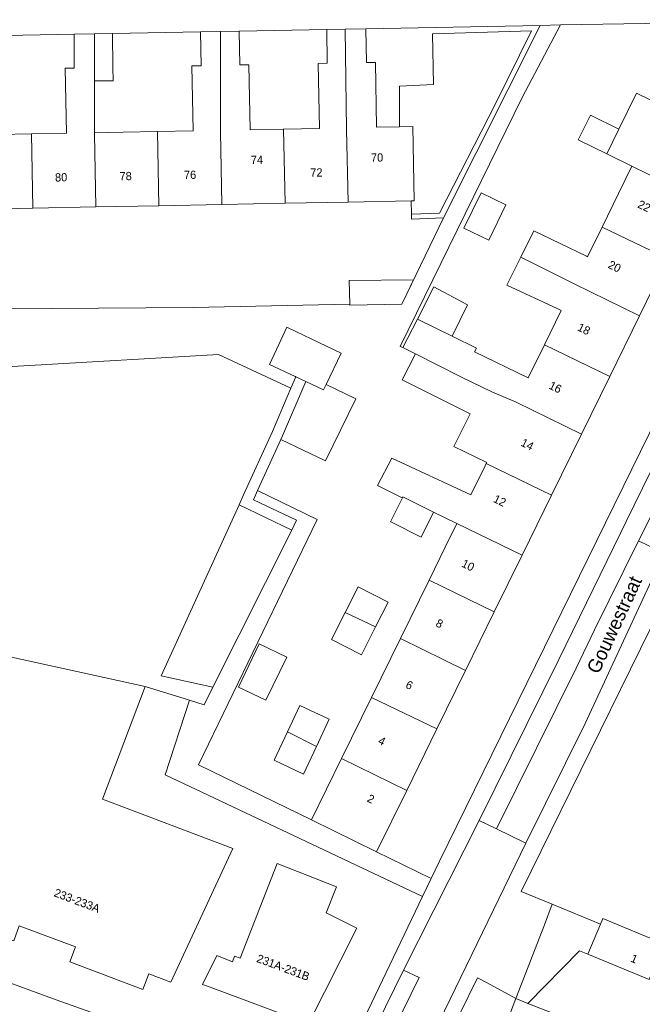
# Model space of a CAD drawing. Header units: metres. Extents: x 151448 to 154749, y 463108 to 465296.
# Tile 178 of 256: x 153074 to 153131, y 463669 to 463758. Entities that reach past the tile are written whole.
import ezdxf
from ezdxf.enums import TextEntityAlignment as Align

# ---------------------------------------------------------------- set-up
doc = ezdxf.new("R2010")
doc.units = ezdxf.units.M
for name, color, linetype, lineweight in [('B-PV-GR-BEPLANTING_CULTUUR_BOSPLANTSOEN-GV', 253, 'Continuous', 9), ('B-PV-IE-TERREINAFSCHEIDING_KUNSTMATIG_HEKWERK-G', 253, 'Continuous', 9), ('B-PV-OG-BEBOUWING-GV', 1, 'Continuous', 9), ('B-PV-OG-BEBOUWING-T18', 2, 'Continuous', 9), ('B-PV-OG-TERREIN_ERF-GV', 253, 'Continuous', 9), ('B-PV-OG-TOPOGRAFIE-T18', 2, 'Continuous', 9), ('B-PV-VH-OPENVERHARDING_BETONSTRAATSTEEN-GV', 253, 'Continuous', 9), ('B-PV-VH-OPENVERHARDING_STRAATBAKSTEEN-GV', 253, 'Continuous', 9), ('B-PV-VH-OPENVERHARDING_TEGEL-GV', 253, 'Continuous', 9)]:
    doc.layers.add(name, color=color, linetype=linetype, lineweight=lineweight)
doc.styles.add('Drong', font='txt', dxfattribs={"height": 1.8})

msp = doc.modelspace()

# ---------------------------------------------------------------- linework, layer by layer
at = {"layer": 'B-PV-GR-BEPLANTING_CULTUUR_BOSPLANTSOEN-GV', "flags": 128}
msp.add_lwpolyline([(153099.116, 463711.731), (153094.321, 463714.015), (153087.25, 463698.48), (153091.951, 463697.456)], close=True, dxfattribs=at)
at = {"layer": 'B-PV-IE-TERREINAFSCHEIDING_KUNSTMATIG_HEKWERK-G', "flags": 128}
msp.add_lwpolyline([(153099.04, 463724.622), (153092.47, 463727.683), (153062.774, 463725.962)], dxfattribs=at)
at = {"layer": 'B-PV-OG-BEBOUWING-GV', "flags": 128}
for points in [[(153075.587, 463740.999), (153075.456, 463747.749), (153072.42, 463747.691), (153072.253, 463753.78), (153071.577, 463753.753), (153071.551, 463756.664), (153071.551, 463756.699), (153069.618, 463756.642), (153069.683, 463752.382), (153069.751, 463747.915), (153069.858, 463740.889)], [(153079.325, 463756.802), (153079.339, 463753.725), (153078.519, 463753.709), (153078.631, 463747.81), (153075.456, 463747.749), (153075.587, 463740.999), (153081.316, 463741.109), (153081.188, 463747.713), (153081.188, 463747.859), (153081.192, 463752.568), (153081.196, 463756.842)], [(153082.831, 463756.877), (153081.196, 463756.842), (153081.192, 463752.568), (153082.883, 463752.566), (153082.868, 463753.793)], [(153090.816, 463757.026), (153090.867, 463753.946), (153090.047, 463753.93), (153090.159, 463748.031), (153086.914, 463747.969), (153087.045, 463741.218), (153092.774, 463741.328), (153092.646, 463747.935), (153092.634, 463757.055)], [(153092.774, 463741.328), (153098.503, 463741.438), (153098.372, 463748.188), (153098.34, 463748.188), (153095.328, 463748.13), (153095.216, 463754.029), (153094.396, 463754.013), (153094.349, 463757.083), (153092.634, 463757.055), (153092.646, 463747.935)], [(153098.372, 463748.188), (153098.503, 463741.438), (153104.232, 463741.548), (153104.104, 463748.157), (153103.983, 463757.271), (153102.293, 463757.238), (153102.345, 463754.166), (153101.525, 463754.15), (153101.637, 463748.251)], [(153104.232, 463741.548), (153109.963, 463741.658), (153110.247, 463741.663), (153110.119, 463748.413), (153108.918, 463748.39), (153106.826, 463748.35), (153106.714, 463754.249), (153105.894, 463754.234), (153105.838, 463757.307), (153103.983, 463757.271), (153104.104, 463748.157)], [(153128.848, 463748.177), (153127.746, 463745.929), (153130.036, 463744.807), (153135.955, 463741.905), (153138.667, 463747.437), (153132.747, 463750.338), (153130.457, 463751.46)], [(153127.746, 463745.929), (153128.848, 463748.177), (153126.258, 463749.446), (153125.157, 463747.198)], [(153081.316, 463741.109), (153087.045, 463741.218), (153086.914, 463747.969), (153083.8, 463747.909), (153081.188, 463747.859), (153081.188, 463747.713)], [(153127.324, 463739.273), (153133.269, 463736.425), (153135.955, 463741.905), (153130.036, 463744.807), (153128.824, 463742.334)], [(153118.576, 463741.303), (153116.336, 463742.376), (153114.767, 463739.18), (153117.024, 463738.09)], [(153119.927, 463736.534), (153124.795, 463734.112), (153130.718, 463731.22), (153133.269, 463736.425), (153127.324, 463739.273), (153126.005, 463736.582), (153125.903, 463736.632), (153121.119, 463738.93)], [(153122.085, 463728.583), (153128.011, 463725.698), (153130.718, 463731.22), (153124.795, 463734.112), (153119.927, 463736.534), (153118.659, 463733.985), (153123.226, 463731.876), (153123.607, 463731.689)], [(153109.58, 463733.219), (153110.183, 463734.486), (153104.332, 463734.406), (153104.396, 463732.274), (153104.399, 463732.163), (153109.121, 463732.27), (153109.129, 463732.27)], [(153113.695, 463729.351), (153115.1, 463732.22), (153112.039, 463733.833), (153110.547, 463730.91)], [(153128.011, 463725.698), (153122.085, 463728.583), (153120.603, 463725.559), (153115.736, 463727.936), (153115.898, 463728.26), (153113.695, 463729.351), (153110.547, 463730.91), (153109.223, 463728.316), (153110.349, 463727.75), (153114.493, 463725.665), (153117.305, 463724.293), (153119.522, 463723.354), (153125.445, 463720.463)], [(153097.941, 463728.595), (153097.101, 463726.786), (153099.432, 463725.69), (153099.459, 463725.678), (153099.486, 463725.665), (153100.392, 463725.24), (153101.992, 463724.488), (153102.231, 463724.978), (153103.615, 463727.812), (153100.946, 463729.081), (153098.669, 463730.164)], [(153122.716, 463714.896), (153125.445, 463720.463), (153119.522, 463723.354), (153117.305, 463724.293), (153114.493, 463725.665), (153110.349, 463727.75), (153109.161, 463725.389), (153115.326, 463722.288), (153113.844, 463719.341), (153116.843, 463717.888), (153116.785, 463717.77)], [(153120.043, 463709.443), (153122.716, 463714.896), (153116.785, 463717.77), (153116.694, 463717.585), (153115.394, 463714.934), (153108.211, 463718.274), (153106.893, 463715.779), (153109.083, 463714.707), (153109.166, 463714.668), (153109.203, 463714.743), (153112.003, 463713.371), (153114.12, 463712.333)], [(153109.166, 463714.668), (153108.093, 463712.479), (153108.179, 463712.436), (153110.882, 463711.084), (153112.003, 463713.371), (153109.203, 463714.743)], [(153117.517, 463704.289), (153120.043, 463709.443), (153114.12, 463712.333), (153113.067, 463710.185), (153111.594, 463707.18)], [(153106.738, 463702.929), (153107.888, 463705.177), (153105.162, 463706.572), (153103.975, 463704.251)], [(153111.594, 463707.18), (153108.988, 463701.861), (153114.905, 463698.961), (153117.517, 463704.289)], [(153106.738, 463702.929), (153103.975, 463704.251), (153102.719, 463701.797), (153105.445, 463700.402)], [(153096.773, 463696.26), (153098.654, 463700.193), (153096.153, 463701.39), (153094.272, 463697.457)], [(153106.372, 463696.524), (153112.302, 463693.651), (153114.905, 463698.961), (153108.988, 463701.861)], [(153070.42, 463682.707), (153069.576, 463678.134), (153068.873, 463676.271), (153073.841, 463674.397), (153074.352, 463675.753), (153079.451, 463673.83), (153078.939, 463672.473), (153085.582, 463669.968), (153086.114, 463671.38), (153088.116, 463670.625), (153093.763, 463682.787), (153081.909, 463687.259), (153085.78, 463697.512), (153070.863, 463700.78), (153069.721, 463695.486), (153072.662, 463694.852), (153072.038, 463691.472)], [(153112.302, 463693.651), (153106.372, 463696.524), (153103.643, 463690.956), (153109.564, 463688.064)], [(153101.374, 463692.064), (153102.529, 463694.537), (153099.839, 463695.793), (153098.723, 463693.404)], [(153101.374, 463692.064), (153098.723, 463693.404), (153097.518, 463690.824), (153100.196, 463689.544)], [(153109.564, 463688.064), (153103.643, 463690.956), (153100.915, 463685.389), (153106.827, 463682.481)], [(153105.037, 463675.532), (153102.255, 463676.94), (153103.185, 463679.314), (153097.793, 463681.424), (153094.42, 463672.802), (153093.921, 463672.998), (153093.725, 463672.496), (153092.307, 463673.05), (153091.012, 463670.425), (153091.462, 463670.258), (153100.641, 463666.845)], [(153127.171, 463675.918), (153126.033, 463673.182), (153131.586, 463670.877), (153132.926, 463674.106), (153127.377, 463676.411)], [(153120.092, 463653.786), (153120.209, 463653.741), (153123.421, 463661.489), (153123.817, 463662.501), (153123.747, 463662.528), (153125.335, 463666.83), (153120.586, 463668.702), (153119.491, 463669.133), (153117.259, 463663.333), (153116.709, 463663.545), (153114.062, 463656.699), (153114.622, 463656.484), (153114.428, 463655.978), (153114.939, 463655.78), (153114.771, 463655.346), (153114.718, 463655.21), (153117.901, 463653.985), (153118.119, 463654.55)]]:
    msp.add_lwpolyline(points, close=True, dxfattribs=at)
at = {"layer": 'B-PV-OG-TERREIN_ERF-GV', "flags": 128}
for points in [[(153062.774, 463725.962), (153092.47, 463727.683), (153099.04, 463724.622), (153099.486, 463725.665), (153099.459, 463725.678), (153099.432, 463725.69), (153097.101, 463726.786), (153097.941, 463728.595), (153098.669, 463730.164), (153100.946, 463729.081), (153103.615, 463727.812), (153102.231, 463724.978), (153104.932, 463723.658), (153102.184, 463718.023), (153098.125, 463719.957), (153096.012, 463715.315), (153101.43, 463712.694), (153090.642, 463690.389), (153100.915, 463685.389), (153103.643, 463690.956), (153106.372, 463696.524), (153108.988, 463701.861), (153111.594, 463707.18), (153113.067, 463710.185), (153114.12, 463712.333), (153112.003, 463713.371), (153110.882, 463711.084), (153108.179, 463712.436), (153108.093, 463712.479), (153109.166, 463714.668), (153109.083, 463714.707), (153106.893, 463715.779), (153108.211, 463718.274), (153115.394, 463714.934), (153116.694, 463717.585), (153116.785, 463717.77), (153116.843, 463717.888), (153113.844, 463719.341), (153115.326, 463722.288), (153109.161, 463725.389), (153110.349, 463727.75), (153109.223, 463728.316), (153108.977, 463728.414), (153120.042, 463751.061), (153123.548, 463757.653), (153121.683, 463757.616), (153112.912, 463740.104), (153109.58, 463733.219), (153109.129, 463732.27), (153109.121, 463732.27), (153104.399, 463732.163), (153104.396, 463732.274), (153090.156, 463731.979), (153064.305, 463731.795)], [(153146.588, 463758.035), (153123.548, 463757.653), (153120.042, 463751.061), (153108.977, 463728.414), (153109.223, 463728.316), (153110.547, 463730.91), (153112.039, 463733.833), (153115.1, 463732.22), (153113.695, 463729.351), (153115.898, 463728.26), (153115.736, 463727.936), (153120.603, 463725.559), (153122.085, 463728.583), (153123.607, 463731.689), (153123.226, 463731.876), (153118.659, 463733.985), (153119.927, 463736.534), (153121.119, 463738.93), (153125.903, 463736.632), (153126.005, 463736.582), (153127.324, 463739.273), (153128.824, 463742.334), (153130.036, 463744.807), (153127.746, 463745.929), (153125.157, 463747.198), (153126.258, 463749.446), (153128.848, 463748.177), (153130.457, 463751.46), (153132.747, 463750.338)], [(153133.269, 463736.425), (153130.718, 463731.22), (153128.011, 463725.698), (153125.445, 463720.463), (153122.716, 463714.896), (153120.043, 463709.443), (153117.517, 463704.289), (153114.905, 463698.961), (153112.302, 463693.651), (153109.564, 463688.064), (153106.827, 463682.481), (153111.781, 463680.071), (153112.548, 463681.635), (153148.291, 463754.511)], [(153070.863, 463700.78), (153085.78, 463697.512), (153089.814, 463696.259), (153091.143, 463695.846), (153091.951, 463697.456), (153087.25, 463698.48), (153094.321, 463714.015), (153094.736, 463714.926), (153097.364, 463720.7), (153099.04, 463724.622), (153092.47, 463727.683), (153062.774, 463725.962)], [(153133.508, 463706.435), (153119.979, 463678.862), (153122.796, 463677.709), (153127.171, 463675.918), (153127.377, 463676.411), (153132.926, 463674.106)], [(153103.046, 463661.826), (153111.009, 463678.426), (153087.6, 463689.483), (153089.814, 463696.259), (153085.78, 463697.512), (153081.909, 463687.259), (153093.763, 463682.787), (153088.116, 463670.625), (153086.114, 463671.38), (153085.582, 463669.968), (153078.939, 463672.473), (153079.451, 463673.83), (153074.352, 463675.753)], [(153131.586, 463670.877), (153126.033, 463673.182), (153125.276, 463673.496), (153120.586, 463668.702), (153125.335, 463666.83), (153123.747, 463662.528), (153123.817, 463662.501), (153123.421, 463661.489), (153126.566, 463660.259), (153126.586, 463660.309), (153128.289, 463664.93), (153130.37, 463664.065), (153131.803, 463666.254)], [(153070.152, 463671.782), (153077.712, 463669.031), (153084.936, 463666.456)]]:
    msp.add_lwpolyline(points, dxfattribs=at)
for points in [[(153108.918, 463748.39), (153108.909, 463752.1), (153112.001, 463752.234), (153111.921, 463756.845), (153120.902, 463757.119), (153117.591, 463750.435), (153112.552, 463740.549), (153109.99, 463740.446), (153109.999, 463740), (153112.912, 463740.104), (153121.683, 463757.616), (153105.838, 463757.307), (153105.894, 463754.234), (153106.714, 463754.249), (153106.826, 463748.35)], [(153075.456, 463747.749), (153078.631, 463747.81), (153078.519, 463753.709), (153079.339, 463753.725), (153079.325, 463756.802), (153071.551, 463756.664), (153071.577, 463753.753), (153072.253, 463753.78), (153072.42, 463747.691)], [(153086.914, 463747.969), (153090.159, 463748.031), (153090.047, 463753.93), (153090.867, 463753.946), (153090.816, 463757.026), (153082.831, 463756.877), (153082.868, 463753.793), (153082.883, 463752.566), (153081.192, 463752.568), (153081.188, 463747.859), (153083.8, 463747.909)], [(153094.349, 463757.083), (153094.396, 463754.013), (153095.216, 463754.029), (153095.328, 463748.13), (153098.34, 463748.188), (153098.372, 463748.188), (153101.637, 463748.251), (153101.525, 463754.15), (153102.345, 463754.166), (153102.293, 463757.238)], [(153108.918, 463748.39), (153110.119, 463748.413), (153110.247, 463741.663), (153109.963, 463741.658), (153109.99, 463740.446), (153112.552, 463740.549), (153117.591, 463750.435), (153120.902, 463757.119), (153111.921, 463756.845), (153112.001, 463752.234), (153108.909, 463752.1)], [(153118.576, 463741.303), (153117.024, 463738.09), (153114.767, 463739.18), (153116.336, 463742.376)], [(153075.587, 463740.999), (153069.858, 463740.889), (153064.13, 463740.779), (153064.305, 463731.795), (153090.156, 463731.979), (153104.396, 463732.274), (153104.332, 463734.406), (153110.183, 463734.486), (153109.58, 463733.219), (153112.912, 463740.104), (153109.999, 463740), (153109.99, 463740.446), (153109.963, 463741.658), (153104.232, 463741.548), (153098.503, 463741.438), (153092.774, 463741.328), (153087.045, 463741.218), (153081.316, 463741.109)], [(153098.125, 463719.957), (153102.184, 463718.023), (153104.932, 463723.658), (153102.231, 463724.978), (153101.992, 463724.488), (153100.392, 463725.24), (153098.279, 463720.296)], [(153106.738, 463702.929), (153105.445, 463700.402), (153102.719, 463701.797), (153103.975, 463704.251), (153105.162, 463706.572), (153107.888, 463705.177)], [(153096.773, 463696.26), (153094.272, 463697.457), (153096.153, 463701.39), (153098.654, 463700.193)], [(153098.723, 463693.404), (153099.839, 463695.793), (153102.529, 463694.537), (153101.374, 463692.064), (153100.196, 463689.544), (153097.518, 463690.824)], [(153105.037, 463675.532), (153100.641, 463666.845), (153091.462, 463670.258), (153091.012, 463670.425), (153092.307, 463673.05), (153093.725, 463672.496), (153093.921, 463672.998), (153094.42, 463672.802), (153097.793, 463681.424), (153103.185, 463679.314), (153102.255, 463676.94)], [(153122.083, 463675.86), (153119.491, 463669.133), (153120.586, 463668.702), (153125.276, 463673.496), (153126.033, 463673.182), (153127.171, 463675.918), (153122.796, 463677.709)]]:
    msp.add_lwpolyline(points, close=True, dxfattribs=at)
at = {"layer": 'B-PV-VH-OPENVERHARDING_BETONSTRAATSTEEN-GV', "flags": 128}
for points in [[(153116.148, 463685.338), (153117.73, 463684.564), (153124.961, 463699.182), (153126.641, 463702.649), (153130.619, 463710.755), (153137.006, 463723.4), (153140.237, 463730.013), (153151.717, 463753.88), (153151.121, 463754.182), (153149.977, 463754.749), (153138.489, 463730.862), (153135.271, 463724.27), (153134.695, 463723.09), (153129.522, 463712.516), (153129.032, 463711.516), (153123.383, 463699.959)], [(153137.006, 463723.4), (153130.619, 463710.755), (153132.955, 463709.637), (153133.415, 463710.633), (153135.748, 463711.005), (153137.845, 463711.34), (153138.124, 463711.187), (153139.006, 463710.702), (153140.771, 463713.788), (153139.935, 463714.271), (153139.584, 463714.473), (153139.155, 463718.298), (153138.836, 463721.134), (153139.488, 463722.152)], [(153117.73, 463684.564), (153116.148, 463685.338), (153109.286, 463671.713), (153110.71, 463671.042), (153104.863, 463659.118), (153108.085, 463657.902), (153120.375, 463683.262)], [(153103.513, 463659.987), (153102.582, 463658.095), (153104.061, 463657.483), (153104.863, 463659.118), (153110.71, 463671.042), (153109.286, 463671.713)], [(153114.428, 463655.978), (153114.622, 463656.484), (153114.062, 463656.699), (153116.709, 463663.545), (153117.259, 463663.333), (153119.491, 463669.133), (153116.863, 463670.56), (153116.009, 463671.024), (153109.326, 463657.443), (153111.095, 463656.762), (153114.771, 463655.346), (153114.939, 463655.78)]]:
    msp.add_lwpolyline(points, close=True, dxfattribs=at)
at = {"layer": 'B-PV-VH-OPENVERHARDING_STRAATBAKSTEEN-GV', "flags": 128}
msp.add_lwpolyline([(153117.73, 463684.564), (153120.375, 463683.262), (153125.793, 463694.139), (153132.955, 463709.637), (153130.619, 463710.755), (153126.641, 463702.649), (153124.961, 463699.182)], close=True, dxfattribs=at)
at = {"layer": 'B-PV-VH-OPENVERHARDING_TEGEL-GV', "flags": 128}
for points in [[(153071.551, 463756.664), (153079.325, 463756.802), (153081.196, 463756.842), (153082.831, 463756.877), (153090.816, 463757.026), (153092.634, 463757.055), (153094.349, 463757.083), (153102.293, 463757.238), (153103.983, 463757.271), (153105.838, 463757.307), (153121.683, 463757.616), (153123.548, 463757.653), (153146.588, 463758.035)], [(153084.936, 463666.456), (153077.712, 463669.031), (153070.152, 463671.782), (153062.65, 463674), (153057.184, 463675.546), (153056.951, 463674.536), (153051.529, 463675.817), (153047.33, 463676.629), (153043.965, 463677.177), (153040.54, 463677.665), (153038.616, 463677.852), (153037.057, 463678.004), (153036.998, 463677.915), (153036.633, 463677.942), (153026.878, 463678.666), (153024.619, 463678.992)]]:
    msp.add_lwpolyline(points, dxfattribs=at)
for points in [[(153116.148, 463685.338), (153123.383, 463699.959), (153129.032, 463711.516), (153129.522, 463712.516), (153134.695, 463723.09), (153135.271, 463724.27), (153138.489, 463730.862), (153149.977, 463754.749), (153151.121, 463754.182), (153151.771, 463754.376), (153152.164, 463755.12), (153152.596, 463756.512), (153152.024, 463758.13), (153146.588, 463758.035), (153148.291, 463754.511), (153112.548, 463681.635), (153111.009, 463678.426), (153103.046, 463661.826), (153101.317, 463661.231), (153099.495, 463661.377), (153103.513, 463659.987), (153109.286, 463671.713)], [(153094.321, 463714.015), (153099.116, 463711.731), (153099.554, 463712.63), (153095.639, 463714.496), (153096.012, 463715.315), (153098.125, 463719.957), (153098.279, 463720.296), (153100.392, 463725.24), (153099.486, 463725.665), (153099.04, 463724.622), (153097.364, 463720.7), (153094.736, 463714.926)], [(153100.915, 463685.389), (153090.642, 463690.389), (153101.43, 463712.694), (153096.012, 463715.315), (153095.639, 463714.496), (153099.554, 463712.63), (153099.116, 463711.731), (153091.951, 463697.456), (153091.143, 463695.846), (153089.814, 463696.259), (153087.6, 463689.483), (153111.009, 463678.426), (153112.548, 463681.635), (153111.781, 463680.071), (153106.827, 463682.481)], [(153135.748, 463711.005), (153133.415, 463710.633), (153132.955, 463709.637), (153125.793, 463694.139), (153120.375, 463683.262), (153108.085, 463657.902), (153109.326, 463657.443), (153116.009, 463671.024), (153116.863, 463670.56), (153119.491, 463669.133), (153122.083, 463675.86), (153122.796, 463677.709), (153119.979, 463678.862), (153133.508, 463706.435)]]:
    msp.add_lwpolyline(points, close=True, dxfattribs=at)

# ---------------------------------------------------------------- texts
at = {"layer": 'B-PV-OG-BEBOUWING-T18', "style": 'Drong'}
for s, rotation, p in [('70', 1.1, (153106.87, 463745.599)), ('74', 1.1, (153095.948, 463745.39)), ('80', 1.1, (153078.154, 463743.8)), ('78', 1.1, (153084.016, 463743.912)), ('76', 1.1, (153089.874, 463744.025)), ('72', 1.1, (153101.355, 463744.245)), ('22', 333.9, (153131.15, 463741.191)), ('20', 333.9, (153128.459, 463735.699)), ('18', 333.9, (153125.67, 463730.01)), ('16', 333.9, (153123.075, 463724.716)), ('14', 333.9, (153120.528, 463719.52)), ('12', 333.9, (153118.026, 463714.416)), ('10', 333.9, (153115.142, 463708.533)), ('8', 333.9, (153112.547, 463703.239)), ('6', 333.9, (153109.805, 463697.645)), ('4', 333.9, (153107.309, 463692.552)), ('2', 333.9, (153106.307, 463687.302)), ('233-233A', 339.3, (153079.605, 463678.047)), ('231A-231B', 339.6, (153098.339, 463671.969)), ('1', 337.7, (153130.249, 463672.763))]:
    msp.add_text(s, height=0.75, rotation=rotation, dxfattribs=at).set_placement(p, align=Align.MIDDLE)
at = {"layer": 'B-PV-OG-TOPOGRAFIE-T18', "style": 'Drong'}
msp.add_text('Gouwestraat', height=1.25, rotation=65.2, dxfattribs=at).set_placement((153128.427, 463703.131), align=Align.MIDDLE)

doc.saveas('drawing.dxf')
